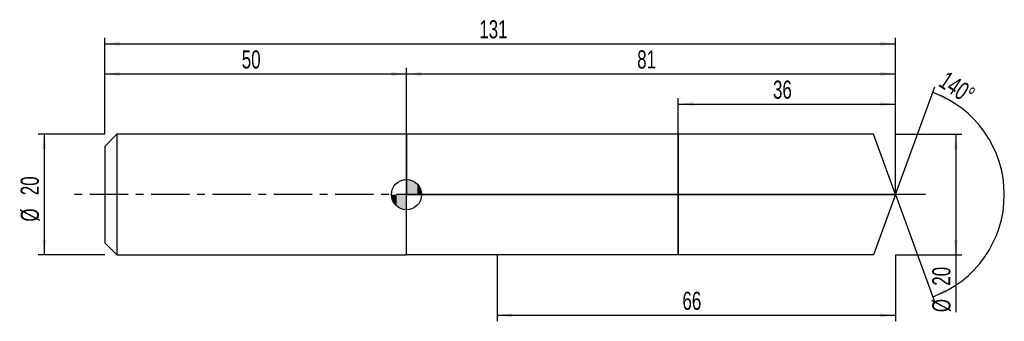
# Model space of a CAD drawing. Extents: x -14 to 149, y -21 to 29.
import ezdxf
from ezdxf.enums import TextEntityAlignment as Align

# ---------------------------------------------------------------- set-up
doc = ezdxf.new("R2010")
doc.units = 0
doc.linetypes.add('CENTER', pattern=[10.16, 6.35, -1.27, 1.27, -1.27])
doc.layers.get('0').update_dxf_attribs({"linetype": 'CONTINUOUS'})
for name, color, linetype in [('1', 4, 'CONTINUOUS'), ('2', 7, 'CONTINUOUS'), ('4', 2, 'CENTER'), ('CUT', 1, 'CONTINUOUS'), ('NOCUT', 7, 'CONTINUOUS'), ('SK1', 4, 'CONTINUOUS'), ('SK2', 7, 'CONTINUOUS'), ('SK4', 2, 'CENTER')]:
    doc.layers.add(name, color=color, linetype=linetype)
doc.dimstyles.new('SLDDIMSTYLE0', dxfattribs={"dimtxt": 3, "dimasz": 2.5, "dimexe": 0, "dimexo": 0.0625, "dimgap": 0.75, "dimtad": 1, "dimrnd": 1e-09, "dimzin": 12, "dimsah": 1, "dimcen": 0.09, "dimazin": 3, "dimtfac": 1, "dimtofl": 0, "dimtmove": 0, "dimatfit": 3})
doc.dimstyles.new('SLDDIMSTYLE1', dxfattribs={"dimtxt": 3, "dimasz": 2.5, "dimexe": 0, "dimexo": 0.0625, "dimgap": 0.75, "dimtad": 1, "dimzin": 12, "dimsah": 1, "dimcen": 0.09, "dimazin": 3, "dimtfac": 1, "dimtofl": 0, "dimtmove": 0, "dimatfit": 3})

# ---------------------------------------------------------------- blocks, each defined once
blk = doc.blocks.new('_D')
at = {"layer": '2'}
for p, q in [((65, -10), (65, -21)), ((131, -10), (131, -21)), ((65, -20), (131, -20))]:
    blk.add_line(p, q, dxfattribs=at)
for points in [[(65, -20), (67.5, -20.31), (67.5, -19.69)], [(131, -20), (128.5, -19.69), (128.5, -20.31)]]:
    blk.add_solid(points, dxfattribs=at)
at = {"layer": '2', "width": 0.7}
blk.add_text('66', height=3, dxfattribs=at).set_placement((95.71, -20), align=Align.BOTTOM_LEFT)
blk = doc.blocks.new('_D_1')
at = {"layer": '2'}
for p, q in [((131, 10), (142, 10)), ((141, 10), (141, -10)), ((131, -10), (142, -10)), ((141, -10), (141, -19.48))]:
    blk.add_line(p, q, dxfattribs=at)
for points in [[(141, 10), (140.69, 7.5), (141.31, 7.5)], [(141, -10), (141.31, -7.5), (140.69, -7.5)]]:
    blk.add_solid(points, dxfattribs=at)
at = {"layer": '2', "width": 0.7}
for s, p in [('20', (140.99, -15.1)), ('%%c', (141, -19.48))]:
    blk.add_text(s, height=3, rotation=90, dxfattribs=at).set_placement(p, align=Align.BOTTOM_LEFT)
blk = doc.blocks.new('_D_2')
at = {"layer": '2'}
for p, q in [((95, 10), (95, 16)), ((95, 15), (131, 15)), ((131, 10), (131, 16))]:
    blk.add_line(p, q, dxfattribs=at)
for points in [[(95, 15), (97.5, 14.69), (97.5, 15.31)], [(131, 15), (128.5, 15.31), (128.5, 14.69)]]:
    blk.add_solid(points, dxfattribs=at)
at = {"layer": '2', "width": 0.7}
blk.add_text('36', height=3, dxfattribs=at).set_placement((110.71, 15), align=Align.BOTTOM_LEFT)
blk = doc.blocks.new('_D_3')
at = {"layer": '2'}
for q in [(137.51, 17.88), (137.51, -17.88)]:
    blk.add_line((131, 0), q, dxfattribs=at)
blk.add_arc((131, 0), 18.03, 289.9964, 70.0036, dxfattribs=at)
for points in [[(137.16, 16.94), (139.32, 15.64), (139.58, 16.21)], [(137.16, -16.94), (139.58, -16.21), (139.32, -15.64)]]:
    blk.add_solid(points, dxfattribs=at)
at = {"layer": '2', "width": 0.7}
blk.add_text('140°', height=3, rotation=-33.6901, dxfattribs=at).set_placement((137.45, 17.36), align=Align.BOTTOM_LEFT)
blk = doc.blocks.new('_D_4')
at = {"layer": 'SK2'}
for p, q in [((0, 10), (0, 26)), ((0, 25), (131, 25)), ((131, 10), (131, 26))]:
    blk.add_line(p, q, dxfattribs=at)
for points in [[(0, 25), (2.5, 24.69), (2.5, 25.31)], [(131, 25), (128.5, 25.31), (128.5, 24.69)]]:
    blk.add_solid(points, dxfattribs=at)
at = {"layer": 'SK2', "width": 0.7}
blk.add_text('131', height=3, dxfattribs=at).set_placement((62.06, 25), align=Align.BOTTOM_LEFT)
blk = doc.blocks.new('_D_5')
at = {"layer": 'SK2'}
for p, q in [((0, 10), (0, 21)), ((0, 20), (50, 20)), ((50, 10), (50, 21))]:
    blk.add_line(p, q, dxfattribs=at)
for points in [[(0, 20), (2.5, 19.69), (2.5, 20.31)], [(50, 20), (47.5, 20.31), (47.5, 19.69)]]:
    blk.add_solid(points, dxfattribs=at)
at = {"layer": 'SK2', "width": 0.7}
blk.add_text('50', height=3, dxfattribs=at).set_placement((22.71, 20), align=Align.BOTTOM_LEFT)
blk = doc.blocks.new('_D_6')
at = {"layer": 'SK2'}
for p, q in [((50, 0), (50, 21)), ((50, 20), (131, 20)), ((131, 0), (131, 21))]:
    blk.add_line(p, q, dxfattribs=at)
for points in [[(50, 20), (52.5, 19.69), (52.5, 20.31)], [(131, 20), (128.5, 20.31), (128.5, 19.69)]]:
    blk.add_solid(points, dxfattribs=at)
at = {"layer": 'SK2', "width": 0.7}
blk.add_text('81', height=3, dxfattribs=at).set_placement((88.21, 20), align=Align.BOTTOM_LEFT)
blk = doc.blocks.new('_D_7')
at = {"layer": 'SK2'}
for p, q in [((0, 10), (-11, 10)), ((-10, 10), (-10, -10)), ((0, -10), (-11, -10))]:
    blk.add_line(p, q, dxfattribs=at)
for points in [[(-10, 10), (-10.31, 7.5), (-9.69, 7.5)], [(-10, -10), (-9.69, -7.5), (-10.31, -7.5)]]:
    blk.add_solid(points, dxfattribs=at)
at = {"layer": 'SK2', "width": 0.7}
for s, p in [('20', (-10.01, -0.1)), ('%%c', (-10, -4.48))]:
    blk.add_text(s, height=3, rotation=90, dxfattribs=at).set_placement(p, align=Align.BOTTOM_LEFT)
blk = doc.blocks.new('*U10')
at = {"color": 0, "linetype": 'CONTINUOUS'}
for points in [[(0, 0), (0, 2.5), (0.49, 0)], [(0.49, 0), (0, 2.5), (0.49, 2.45)], [(0.49, 0), (0.49, 2.45), (0.96, 0)], [(0.96, 0), (0.49, 2.45), (0.96, 2.31)], [(0.96, 0), (0.96, 2.31), (1.39, 0)], [(1.39, 0), (0.96, 2.31), (1.39, 2.08)], [(1.39, 0), (1.39, 2.08), (1.77, 0)], [(1.77, 0), (1.39, 2.08), (1.77, 1.77)], [(1.77, 0), (1.77, 1.77), (2.08, 0)], [(2.08, 0), (1.77, 1.77), (2.08, 1.39)], [(2.08, 0), (2.08, 1.39), (2.31, 0)], [(2.31, 0), (2.08, 1.39), (2.31, 0.96)], [(2.31, 0), (2.31, 0.96), (2.45, 0)], [(2.45, 0), (2.31, 0.96), (2.45, 0.49)], [(2.45, 0), (2.45, 0.49), (2.5, 0)]]:
    blk.add_solid(points, dxfattribs=at)
blk = doc.blocks.new('*U11')
at = {"color": 0, "linetype": 'CONTINUOUS'}
for points in [[(-2.46, -0.43), (-2.5, 0), (-2.46, 0)], [(-2.46, -0.43), (-2.46, 0), (-2.35, -0.86)], [(-2.35, -0.86), (-2.46, 0), (-2.35, 0)], [(-2.35, -0.86), (-2.35, 0), (-2.17, -1.25)], [(-2.17, -1.25), (-2.35, 0), (-2.17, 0)], [(-2.17, -1.25), (-2.17, 0), (-1.92, -1.61)], [(-1.92, -1.61), (-2.17, 0), (-1.92, 0)], [(-1.92, -1.61), (-1.92, 0), (-1.61, -1.92)], [(-1.61, -1.92), (-1.92, 0), (-1.61, 0)], [(-1.61, -1.92), (-1.61, 0), (-1.25, -2.17)], [(-1.25, -2.17), (-1.61, 0), (-1.25, 0)], [(-1.25, -2.17), (-1.25, 0), (-0.86, -2.35)], [(-0.86, -2.35), (-1.25, 0), (-0.86, 0)], [(-0.86, -2.35), (-0.86, 0), (-0.43, -2.46)], [(-0.43, -2.46), (-0.86, 0), (-0.43, 0)], [(-0.43, -2.46), (-0.43, 0), (0, -2.5)], [(0, -2.5), (-0.43, 0), (0, 0)]]:
    blk.add_solid(points, dxfattribs=at)
blk = doc.blocks.new('SW_DOWELSYMBOL_0')
at = {"layer": 'SK1', "color": 0}
blk.add_circle((0, 0), 2.5, dxfattribs=at)
at = {"color": 0, "linetype": 'CONTINUOUS'}
for name in ['*U10', '*U11']:
    blk.add_blockref(name, (0, 0), dxfattribs=at)

msp = doc.modelspace()

# ---------------------------------------------------------------- linework, layer by layer
at = {"layer": '1'}
for p, q in [((65, 10), (50, 10)), ((50, 10), (50, 0)), ((95, 10), (65, 10)), ((127.361, 10), (95, 10)), ((95, 10), (95, 0)), ((95, 0), (95, 10)), ((131, 0), (127.361, 10)), ((50, -10), (50, 0)), ((95, -10), (95, 0)), ((95, 0), (95, -10)), ((131, 0), (127.361, -10)), ((65, -10), (50, -10)), ((95, -10), (65, -10)), ((127.361, -10), (95, -10))]:
    msp.add_line(p, q, dxfattribs=at)
at = {"layer": '4'}
msp.add_line((131, 0), (50, 0), dxfattribs=at)
at = {"layer": 'CUT'}
for p, q in [((127.361, 10), (95, 10)), ((95, 10), (95, 0)), ((131, 0), (127.361, 10)), ((95, 0), (131, 0))]:
    msp.add_line(p, q, dxfattribs=at)
at = {"layer": 'NOCUT'}
for p, q in [((65, 10), (50, 10)), ((50, 10), (50, 0)), ((95, 10), (65, 10)), ((95, 0), (95, 10)), ((50, 0), (95, 0))]:
    msp.add_line(p, q, dxfattribs=at)
at = {"layer": 'SK1'}
for p, q in [((2, 10), (0, 8)), ((50, 10), (2, 10)), ((2, 10), (2, -10)), ((0, 8), (0, 0)), ((0, 0), (0, -8)), ((0, -8), (2, -10)), ((2, -10), (50, -10))]:
    msp.add_line(p, q, dxfattribs=at)
msp.add_circle((50, 0), 2.5, dxfattribs=at)
at = {"layer": 'SK4'}
msp.add_line((136, 0), (-5, 0), dxfattribs=at)

# ---------------------------------------------------------------- block references
at = {"layer": 'SK1'}
msp.add_blockref('SW_DOWELSYMBOL_0', (50, 0), dxfattribs=at)

# ---------------------------------------------------------------- texts
at = {"layer": 'SK2', "width": 0.7}
msp.add_text('AP1', height=0.05, dxfattribs=at).set_placement((50, -0.018), align=Align.BOTTOM_LEFT)

# ---------------------------------------------------------------- dimensions: what is measured, and where the dimension line sits
at = {"layer": '2'}
dim = msp.add_angular_dim_2l(base=(149.028, 0), line1=((131, 0), (127.361, 10)), line2=((127.361, -10), (131, 0)), dimstyle='SLDDIMSTYLE1', dxfattribs=at)
dim.commit()
dim.dimension.update_dxf_attribs({"geometry": '_D_3', "text_midpoint": (141, 15), "dimtype": 162})
for base, p1, p2, picture, middle in [((131, 15), (95, 10), (131, 10), '_D_2', (113, 15)), ((131, -20), (65, -10), (131, -10), '_D', (98, -20))]:
    dim = msp.add_linear_dim(base=base, p1=p1, p2=p2, dimstyle='SLDDIMSTYLE0', dxfattribs=at)
    dim.commit()
    dim.dimension.update_dxf_attribs({"geometry": picture, "text_midpoint": middle, "dimtype": 160})
dim = msp.add_linear_dim(base=(141, -10), p1=(131, 10), p2=(131, -10), angle=90, text='%%c<>', dimstyle='SLDDIMSTYLE0', dxfattribs=at)
dim.commit()
dim.dimension.update_dxf_attribs({"geometry": '_D_1', "text_midpoint": (141, -15), "dimtype": 160})
at = {"layer": 'SK2'}
for base, p1, p2, picture, middle in [((131, 25), (0, 10), (131, 10), '_D_4', (65.5, 25)), ((50, 20), (0, 10), (50, 10), '_D_5', (25, 20)), ((131, 20), (50, 0), (131, 0), '_D_6', (90.5, 20))]:
    dim = msp.add_linear_dim(base=base, p1=p1, p2=p2, dimstyle='SLDDIMSTYLE0', dxfattribs=at)
    dim.commit()
    dim.dimension.update_dxf_attribs({"geometry": picture, "text_midpoint": middle, "dimtype": 160})
dim = msp.add_linear_dim(base=(-10, -10), p1=(0, 10), p2=(0, -10), angle=90, text='%%c<>', dimstyle='SLDDIMSTYLE0', dxfattribs=at)
dim.commit()
dim.dimension.update_dxf_attribs({"geometry": '_D_7', "text_midpoint": (-10, 0), "dimtype": 160})

doc.saveas('drawing.dxf')
